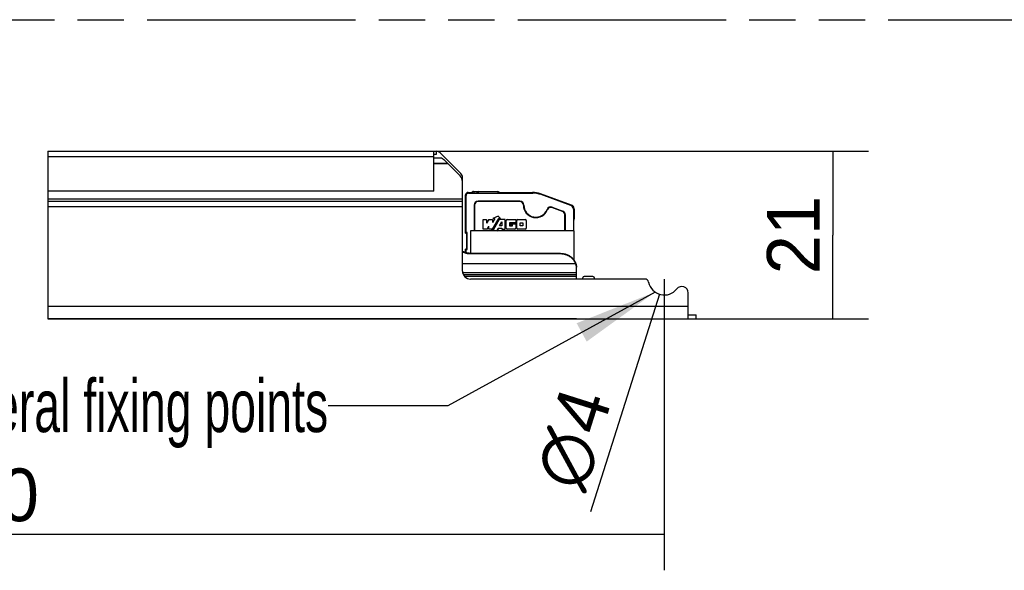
# Model space of a CAD drawing. Header units: millimetres. Extents: x 0 to 210, y 0 to 297.
# Tile 20 of 41: x 91 to 132, y 160 to 183. Entities that reach past the tile are written whole.
import ezdxf
from ezdxf.enums import TextEntityAlignment as Align

# ---------------------------------------------------------------- set-up
doc = ezdxf.new("R2010")
doc.units = ezdxf.units.MM
doc.header["$LTSCALE"] = 19.36
doc.linetypes.add('PHANTOM', pattern=[0.8, 0.45, -0.05, 0.1, -0.05, 0.1, -0.05])
doc.layers.get('0').update_dxf_attribs({"linetype": 'CONTINUOUS'})
for name, color, linetype in [('DEFAULT_3', 7, 'PHANTOM'), ('Z_DIM_2D', 7, 'CONTINUOUS'), ('Z_NOTICE', 7, 'CONTINUOUS')]:
    doc.layers.add(name, color=color, linetype=linetype)
doc.styles.get("Standard").update_dxf_attribs({"font": 'txt', "width": 0.7})
doc.styles.add('TEXTSTYLE_3', font='tridonic-metric-print-light.otf')
doc.styles.add('TEXTSTYLE_4', font='gdt', dxfattribs={"width": 0.7})
doc.dimstyles.new('DIMSTYLE_1', dxfattribs={"dimtxt": 2.2, "dimasz": 3.5, "dimexe": 1.5, "dimexo": 0, "dimgap": 0.55, "dimtad": 1, "dimdec": 3, "dimlfac": 3, "dimdsep": 46, "dimtxsty": 'TEXTSTYLE_3', "dimblk": '_FILLED', "dimblk1": '_FILLED', "dimblk2": '_FILLED', "dimcen": 0.09, "dimclrt": 5, "dimadec": 4, "dimazin": 2, "dimtp": 0.5, "dimtm": 0.5, "dimtfac": 1, "dimtdec": 3, "dimtofl": 0, "dimtmove": 0, "dimatfit": 3, "dimldrblk": '_FILLED', "dimfxl": 0, "dimtolj": 1, "dimarcsym": 0})
doc.dimstyles.new('DIMSTYLE_4', dxfattribs={"dimtxt": 2.2, "dimasz": 3.5, "dimexe": 1.5, "dimexo": 0, "dimtad": 1, "dimdec": 3, "dimlfac": 3, "dimdsep": 46, "dimtxsty": 'TEXTSTYLE_3', "dimblk": '_FILLED', "dimblk1": '_FILLED', "dimblk2": '_FILLED', "dimcen": 0.09, "dimclrt": 5, "dimadec": 4, "dimazin": 2, "dimtp": 0.1, "dimtm": 0.1, "dimtfac": 1, "dimtdec": 3, "dimtofl": 0, "dimtmove": 0, "dimatfit": 1, "dimldrblk": '_FILLED', "dimfxl": 0, "dimtolj": 1, "dimarcsym": 0})
doc.dimstyles.new('DIMSTYLE_5', dxfattribs={"dimtxt": 2.2, "dimasz": 3.5, "dimexe": 1.5, "dimexo": 0, "dimgap": 0.55, "dimtad": 1, "dimdec": 3, "dimlfac": 3, "dimdsep": 46, "dimtxsty": 'TEXTSTYLE_3', "dimblk": '_FILLED', "dimblk1": '_FILLED', "dimblk2": '_FILLED', "dimcen": 0.09, "dimclrt": 5, "dimadec": 4, "dimazin": 2, "dimtp": 0.2, "dimtm": 0.2, "dimtfac": 1, "dimtdec": 3, "dimtofl": 0, "dimtmove": 0, "dimatfit": 3, "dimldrblk": '_FILLED', "dimfxl": 0, "dimtolj": 1, "dimarcsym": 0})
doc.dimstyles.get("Standard").update_dxf_attribs({"dimtxt": 3.5, "dimasz": 3.5, "dimexe": 1.5, "dimexo": 0, "dimtad": 1, "dimdec": 4, "dimdsep": 46, "dimtxsty": 'Standard', "dimblk": '_FILLED', "dimblk1": '_FILLED', "dimblk2": '_FILLED', "dimcen": 0.09, "dimclrt": 5, "dimadec": 4, "dimazin": 2, "dimtol": 1, "dimtp": 0.0001, "dimtm": 0.0001, "dimtfac": 1, "dimtdec": 4, "dimtofl": 0, "dimtmove": 0, "dimatfit": 3, "dimldrblk": '_FILLED', "dimfxl": 0, "dimtolj": 1, "dimarcsym": 0})

# ---------------------------------------------------------------- blocks, each defined once
blk = doc.blocks.new('*D2')
at = {"layer": 'Z_DIM_2D', "color": 2, "linetype": 'Continuous', "transparency": 16777216}
for p, q in [((61.037, 171.854), (61.037, 159.693)), ((118.207, 171.854), (118.207, 159.693)), ((61.037, 161.193), (89.622, 161.193)), ((118.207, 161.193), (89.622, 161.193))]:
    blk.add_line(p, q, dxfattribs=at)
at = {"layer": 'Z_DIM_2D', "color": 5, "linetype": 'Continuous', "transparency": 16777216, "style": 'TEXTSTYLE_3'}
blk.add_text('350', height=2.2, dxfattribs=at).set_placement((89.622, 161.743), align=Align.CENTER)
blk = doc.blocks.new('_FILLED')
at = {"color": 0, "linetype": 'ByBlock'}
blk.add_solid([(0, 0), (-1, 0.125), (-1, -0.125)], dxfattribs=at)
blk = doc.blocks.new('_NONE')
blk = doc.blocks.new('*D6')
at = {"layer": 'Z_DIM_2D', "color": 2, "linetype": 'Continuous', "transparency": 16777216}
blk.add_line((118.006, 171.218), (115.124, 162.131), dxfattribs=at)
at = {"layer": 'Z_DIM_2D', "color": 5, "linetype": 'Continuous', "transparency": 16777216}
for s, style, p in [('4', 'TEXTSTYLE_3', (116.03, 166.808)), ('n', 'TEXTSTYLE_4', (115.487, 165.094))]:
    blk.add_text(s, height=2.2, rotation=72.407, dxfattribs=dict(at, style=style)).set_placement(p, align=Align.RIGHT)
blk = doc.blocks.new('*D7')
at = {"layer": 'Z_DIM_2D', "color": 2, "linetype": 'Continuous', "transparency": 16777216}
for p, q in [((108.574, 177.187), (126.747, 177.187)), ((125.247, 177.187), (125.247, 173.687)), ((125.247, 170.187), (125.247, 173.687)), ((119.54, 170.187), (126.747, 170.187))]:
    blk.add_line(p, q, dxfattribs=at)
at = {"layer": 'Z_DIM_2D', "color": 5, "linetype": 'Continuous', "transparency": 16777216, "style": 'TEXTSTYLE_3'}
blk.add_text('21', height=2.2, rotation=90, dxfattribs=at).set_placement((124.697, 173.687), align=Align.CENTER)

msp = doc.modelspace()

# ---------------------------------------------------------------- linework, layer by layer
at = {"color": 2, "linetype": 'Continuous'}
msp.add_line((92.44768, 177.18722), (92.44768, 170.18722), dxfattribs=at)
at = {"color": 7, "linetype": 'Continuous'}
for p, q in [((92.44768, 177.18722), (108.67717, 177.18722)), ((108.57382, 175.52056), (108.57382, 177.18722)), ((108.67382, 177.05389), (108.57382, 177.05389)), ((108.84216, 177.11888), (109.70547, 176.25557)), ((108.88827, 176.90389), (108.57382, 176.90389)), ((109.16184, 176.68337), (109.06908, 176.77579)), ((109.17666, 176.65722), (109.16184, 176.68337)), ((109.67618, 176.1577), (109.17666, 176.65722)), ((109.77382, 172.18722), (109.77382, 176.09057)), ((108.57382, 175.52056), (92.44768, 175.52056)), ((109.90715, 173.77056), (109.90715, 175.37056)), ((109.92382, 173.80389), (109.92382, 175.33722)), ((110.00715, 175.47056), (110.16629, 175.47056)), ((110.02382, 175.43722), (112.71476, 175.43722)), ((110.06048, 175.43722), (110.04048, 175.47056)), ((110.22382, 175.50389), (111.25715, 175.50389)), ((110.37881, 175.43722), (110.3802, 175.44682)), ((111.31467, 175.47056), (112.69852, 175.47056)), ((111.45969, 175.47056), (111.43851, 175.43722)), ((114.3305, 174.94367), (113.03866, 175.41093)), ((114.2973, 174.92706), (113.05568, 175.37732)), ((110.25715, 174.93722), (110.25715, 173.87056)), ((110.27698, 174.93722), (110.27698, 173.87056)), ((112.17382, 175.10389), (110.42382, 175.10389)), ((112.17382, 175.08406), (110.42382, 175.08406)), ((111.26402, 174.47722), (111.04957, 174.37722)), ((111.36402, 174.37722), (111.26402, 174.47722)), ((113.95721, 174.67472), (113.51275, 174.8359)), ((113.51951, 174.85454), (113.96397, 174.69336)), ((114.05398, 173.87056), (114.05398, 174.53668)), ((114.07382, 173.87056), (114.07382, 174.53668)), ((114.40715, 174.77038), (114.40715, 173.87056)), ((114.44048, 174.78694), (114.44048, 174.37218)), ((110.64048, 174.33722), (110.78048, 174.33722)), ((110.64048, 173.93722), (110.64048, 174.33722)), ((110.87142, 174.33722), (110.78048, 174.17971)), ((110.78048, 174.33722), (110.78048, 174.17971)), ((110.80214, 173.93722), (110.87142, 174.05722)), ((110.87142, 174.33722), (111.03308, 174.33722)), ((110.87142, 173.93722), (110.87142, 174.05722)), ((111.12546, 174.37722), (111.03308, 174.21722)), ((111.03308, 173.93722), (111.28711, 174.37722)), ((111.03308, 174.33722), (111.03308, 174.21722)), ((111.12546, 174.37722), (111.04957, 174.37722)), ((111.31021, 174.33722), (111.05617, 173.89722)), ((111.36402, 174.37722), (111.28711, 174.37722)), ((111.56048, 174.33722), (111.31021, 174.33722)), ((111.32176, 174.07722), (111.42048, 174.24822)), ((111.42048, 174.07722), (111.32176, 174.07722)), ((111.42048, 174.24822), (111.42048, 174.07722)), ((111.56048, 173.93722), (111.56048, 174.33722)), ((111.60048, 173.97722), (111.60048, 174.29722)), ((111.64048, 174.33722), (112.00048, 174.33722)), ((112.00048, 174.19722), (111.74048, 174.19722)), ((111.74048, 174.19722), (111.74048, 174.07722)), ((111.74048, 174.07722), (111.86048, 174.07722)), ((111.78048, 174.15722), (112.00048, 174.15722)), ((111.78048, 174.11722), (111.78048, 174.15722)), ((111.86048, 174.11722), (111.78048, 174.11722)), ((111.86048, 174.07722), (111.86048, 174.11722)), ((112.00048, 174.33722), (112.00048, 174.19722)), ((112.00048, 174.15722), (112.00048, 173.97722)), ((112.04048, 173.97722), (112.04048, 174.29722)), ((112.08048, 174.33722), (112.40048, 174.33722)), ((112.18048, 174.19722), (112.30048, 174.19722)), ((112.18048, 174.07722), (112.18048, 174.19722)), ((112.30048, 174.07722), (112.18048, 174.07722)), ((112.30048, 174.19722), (112.30048, 174.07722)), ((112.44048, 174.29722), (112.44048, 173.97722)), ((109.90715, 173.77056), (109.92382, 173.77056)), ((109.94048, 173.80389), (109.92382, 173.80389)), ((109.95461, 173.12446), (109.95461, 173.74999)), ((109.97382, 173.10389), (109.97382, 173.77056)), ((114.44675, 173.87056), (110.11342, 173.87056)), ((110.11342, 173.87056), (110.11342, 172.92293)), ((110.80214, 173.93722), (110.64048, 173.93722)), ((111.03308, 173.93722), (110.87142, 173.93722)), ((111.05617, 173.89722), (110.97927, 173.89722)), ((110.97927, 173.89722), (111.00594, 173.87056)), ((111.21783, 173.89722), (111.26402, 173.97722)), ((111.29372, 173.89722), (111.21783, 173.89722)), ((111.23653, 173.87056), (111.29372, 173.89722)), ((111.26402, 173.97722), (111.42048, 173.97722)), ((111.42048, 173.97722), (111.42048, 173.93722)), ((111.42048, 173.93722), (111.56048, 173.93722)), ((111.96048, 173.93722), (111.64048, 173.93722)), ((112.40048, 173.93722), (112.08048, 173.93722)), ((114.44675, 172.62881), (114.44675, 173.87056)), ((109.82822, 172.96194), (109.82822, 172.98494)), ((109.92382, 173.10389), (109.90715, 173.10389)), ((109.90715, 172.95537), (109.90715, 173.10389)), ((109.92382, 173.07056), (109.94048, 173.07056)), ((109.92382, 172.95043), (109.92382, 173.07056)), ((113.87382, 172.9228), (110.12332, 172.9228)), ((113.87382, 172.8998), (110.12332, 172.8998)), ((114.54048, 171.85389), (114.54048, 172.29825)), ((117.39065, 171.85389), (110.10715, 171.85389)), ((114.79792, 171.9154), (114.76923, 171.85389)), ((115.22382, 171.95389), (114.85834, 171.95389)), ((115.29048, 171.85389), (115.29048, 171.88722)), ((119.20715, 170.18722), (119.20715, 171.27654)), ((119.20715, 170.35389), (119.54048, 170.35389)), ((119.54048, 170.18722), (119.54048, 170.35389)), ((114.54048, 170.19668), (92.44768, 170.19668)), ((92.44768, 170.18722), (119.54048, 170.18722)), ((114.54048, 170.18722), (114.54048, 170.19668))]:
    msp.add_line(p, q, dxfattribs=at)
at = {"color": 9, "linetype": 'Continuous'}
for p, q in [((108.57382, 176.95389), (92.44768, 176.95389)), ((108.67382, 177.18722), (108.67382, 177.05389)), ((109.16184, 176.68337), (108.57382, 176.68337)), ((109.17666, 176.65722), (108.57382, 176.65722)), ((110.26378, 175.44303), (110.37965, 175.44303)), ((110.26378, 175.44303), (110.26378, 175.43722)), ((110.3802, 175.44682), (110.44618, 175.43722)), ((110.44618, 175.43722), (110.44618, 175.50389)), ((111.25715, 175.50389), (111.25715, 175.43722)), ((109.77382, 175.18722), (92.44768, 175.18722)), ((109.77382, 175.09294), (92.44768, 175.09294)), ((109.77382, 175.08653), (92.44768, 175.08653)), ((109.77382, 174.8744), (92.44768, 174.8744)), ((110.25715, 174.93722), (110.27698, 174.93722)), ((110.42382, 175.08406), (110.42382, 175.10389)), ((112.17382, 175.10389), (112.17382, 175.08406)), ((112.32065, 174.93722), (112.34048, 174.93722)), ((113.30714, 174.7577), (113.32565, 174.75058)), ((113.51275, 174.8359), (113.51951, 174.85454)), ((113.96397, 174.69336), (113.95721, 174.67472)), ((114.05398, 174.53668), (114.07382, 174.53668)), ((109.78119, 172.99932), (109.77382, 172.99932)), ((109.82822, 172.96194), (109.77382, 172.96194)), ((110.12332, 172.8998), (110.12332, 172.9228)), ((113.87382, 172.9228), (113.87382, 172.8998)), ((114.50818, 172.4833), (109.77382, 172.4833)), ((114.50818, 172.5063), (114.50818, 172.4833)), ((114.54048, 172.11389), (109.782, 172.11389)), ((114.54048, 172.02989), (109.81332, 172.02989)), ((114.54048, 171.96056), (109.86274, 171.96056)), ((92.44768, 170.72056), (119.20715, 170.72056))]:
    msp.add_line(p, q, dxfattribs=at)
at = {"color": 7, "linetype": 'Continuous'}
for points in [[(109.06908, 176.77579), (109.05576, 176.78869), (109.04209, 176.80121), (109.02807, 176.81336), (109.01372, 176.8251), (108.99905, 176.83645), (108.98406, 176.84738), (108.96877, 176.8579), (108.9532, 176.86798), (108.93735, 176.87763), (108.92124, 176.88684), (108.90488, 176.89559), (108.88827, 176.90389)], [(109.82822, 172.98494), (109.81957, 172.98726), (109.81124, 172.98964), (109.80325, 172.99206), (109.79557, 172.99449), (109.78822, 172.99691), (109.78119, 172.99932)], [(109.82822, 172.96194), (109.82176, 172.9664), (109.81548, 172.97096), (109.80936, 172.9756), (109.80341, 172.98031), (109.79762, 172.98505), (109.79198, 172.98981), (109.78651, 172.99457), (109.78119, 172.99932)], [(110.12332, 172.9228), (110.10421, 172.92305), (110.08513, 172.92379), (110.06607, 172.92503), (110.04706, 172.92675), (110.02812, 172.92897), (110.00925, 172.93168), (109.99047, 172.93487), (109.97181, 172.93855), (109.95326, 172.9427), (109.93486, 172.94734), (109.91662, 172.95245), (109.89854, 172.95803), (109.88065, 172.96407), (109.86295, 172.97057), (109.84548, 172.97753), (109.82822, 172.98494)], [(110.12332, 172.8998), (110.10421, 172.90005), (110.08513, 172.90079), (110.06607, 172.90202), (110.04706, 172.90375), (110.02812, 172.90596), (110.00925, 172.90867), (109.99047, 172.91186), (109.97181, 172.91554), (109.95326, 172.9197), (109.93486, 172.92433), (109.91662, 172.92944), (109.89854, 172.93502), (109.88065, 172.94106), (109.86295, 172.94757), (109.84548, 172.95452), (109.82822, 172.96194)], [(113.87382, 172.9228), (113.89479, 172.92251), (113.91573, 172.92161), (113.93664, 172.92013), (113.95748, 172.91805), (113.97824, 172.91538), (113.9989, 172.91212), (114.01943, 172.90828), (114.03982, 172.90386), (114.06004, 172.89886), (114.08008, 172.89329), (114.09992, 172.88716), (114.11953, 172.88046), (114.1389, 172.87321), (114.15801, 172.86542), (114.17683, 172.85709), (114.19536, 172.84822), (114.21357, 172.83884), (114.23144, 172.82894), (114.24896, 172.81854), (114.2661, 172.80765), (114.28286, 172.79628), (114.29921, 172.78444), (114.31515, 172.77214), (114.33064, 172.7594), (114.34569, 172.74622), (114.36027, 172.73262), (114.37436, 172.71861), (114.38796, 172.70422), (114.40106, 172.68944), (114.41363, 172.6743), (114.42566, 172.6588), (114.43715, 172.64298), (114.44809, 172.62684), (114.45845, 172.61039), (114.46824, 172.59366), (114.47744, 172.57666), (114.48604, 172.55941), (114.49404, 172.54192), (114.50141, 172.52422), (114.50818, 172.5063)], [(114.50818, 172.4833), (114.50141, 172.50121), (114.49404, 172.51891), (114.48604, 172.5364), (114.47744, 172.55365), (114.46824, 172.57065), (114.45845, 172.58739), (114.44809, 172.60383), (114.43715, 172.61997), (114.42566, 172.6358), (114.41363, 172.65129), (114.40106, 172.66643), (114.38796, 172.68121), (114.37436, 172.69561), (114.36027, 172.70961), (114.34569, 172.72321), (114.33064, 172.73639), (114.31515, 172.74914), (114.29921, 172.76144), (114.28286, 172.77328), (114.2661, 172.78465), (114.24896, 172.79554), (114.23144, 172.80594), (114.21357, 172.81583), (114.19536, 172.82522), (114.17683, 172.83408), (114.15801, 172.84241), (114.1389, 172.85021), (114.11953, 172.85746), (114.09992, 172.86415), (114.08008, 172.87029), (114.06004, 172.87586), (114.03982, 172.88086), (114.01943, 172.88528), (113.9989, 172.88912), (113.97824, 172.89238), (113.95748, 172.89504), (113.93664, 172.89712), (113.91573, 172.89861), (113.89479, 172.8995), (113.87382, 172.8998)], [(114.50818, 172.5063), (114.51176, 172.49497), (114.51511, 172.48346), (114.51825, 172.47181), (114.52116, 172.46), (114.52386, 172.44807), (114.52636, 172.43603), (114.52864, 172.4239), (114.53071, 172.41169), (114.53258, 172.39942), (114.53425, 172.38708), (114.53572, 172.37472), (114.53698, 172.36234), (114.53773, 172.35389)], [(114.53773, 172.35389), (114.537, 172.36094), (114.53573, 172.37145), (114.53427, 172.38194), (114.53261, 172.3924), (114.53074, 172.40282), (114.52867, 172.41319), (114.52639, 172.42349), (114.5239, 172.43373), (114.52119, 172.44387), (114.51827, 172.45391), (114.51514, 172.46384), (114.51177, 172.47364), (114.50818, 172.4833)], [(114.54048, 172.29825), (114.54039, 172.3086), (114.5401, 172.319), (114.53961, 172.32945), (114.53894, 172.33993), (114.53806, 172.35043), (114.53773, 172.35389)]]:
    msp.add_lwpolyline(points, dxfattribs=at)
at = {"color": 9, "linetype": 'Continuous'}
for points in [[(110.15715, 175.43722), (110.15798, 175.43837), (110.16045, 175.43948), (110.16451, 175.44054), (110.17004, 175.44152), (110.17692, 175.44238), (110.18497, 175.44312), (110.19398, 175.44372), (110.20374, 175.44415), (110.21401, 175.44441), (110.22451, 175.44448), (110.235, 175.44438), (110.24521, 175.4441), (110.25488, 175.44365), (110.26378, 175.44303)], [(110.26378, 175.44303), (110.26283, 175.45279), (110.26102, 175.4622), (110.25838, 175.47106), (110.255, 175.47918), (110.25092, 175.48638), (110.24625, 175.49249), (110.24109, 175.4974), (110.23555, 175.50098), (110.22975, 175.50316), (110.22382, 175.50389)]]:
    msp.add_lwpolyline(points, dxfattribs=at)
at = {"color": 7, "linetype": 'Continuous'}
for centre, radius, start, end in [((108.67717, 176.95389), 0.23333, 45, 90), ((109.44048, 175.922), 0.33333, 0, 45), ((109.54048, 176.09057), 0.23333, 0, 45), ((110.00715, 175.37056), 0.1, 90, 180), ((110.02382, 175.33722), 0.1, 90, 180), ((110.22382, 175.43722), 0.06667, 90, 180), ((110.44618, 175.43722), 0.06667, 90, 171.728589), ((111.25715, 175.43722), 0.06667, 0, 90), ((112.69852, 174.47056), 1, 70.114835, 90), ((112.71476, 174.43722), 1, 70.067463, 90), ((110.42382, 174.93722), 0.16667, 90, 180), ((110.42382, 174.93722), 0.14684, 90, 180), ((112.17382, 174.93722), 0.16667, 0, 90), ((112.17382, 174.93722), 0.14684, 0, 90), ((112.84048, 174.93722), 0.51983, 180, 338.95812), ((112.84048, 174.93722), 0.5, 180, 338.95812), ((113.46269, 174.69786), 0.16667, 70.067463, 158.95812), ((114.24048, 174.77038), 0.16667, 0, 70.067463), ((114.27382, 174.78694), 0.16667, 0, 70.114835), ((113.46269, 174.69786), 0.14684, 70.067463, 158.95812), ((113.90715, 174.53668), 0.14684, 0, 70.067463), ((113.90715, 174.53668), 0.16667, 0, 70.067463), ((111.64048, 174.29722), 0.04, 90, 180), ((112.08048, 174.29722), 0.04, 90, 180), ((112.40048, 174.29722), 0.04, 0, 90), ((115.19675, 173.98722), 0.83333, 157.359263, 161.385689), ((114.37382, 174.40389), 0.06667, 300, 360), ((114.27382, 174.37218), 0.16667, 337.359263, 360), ((109.92382, 173.73722), 0.03333, 22.5073, 90), ((109.94048, 173.77056), 0.03333, 0, 90), ((111.64048, 173.97722), 0.04, 180, 270), ((111.96048, 173.97722), 0.04, 270, 360), ((112.08048, 173.97722), 0.04, 180, 270), ((112.40048, 173.97722), 0.04, 270, 360), ((110.12332, 173.5715), 0.66667, 238.381308, 239.122376), ((109.92382, 173.13722), 0.03333, 270, 337.492699), ((109.94048, 173.10389), 0.03333, 270, 360), ((110.10715, 172.18722), 0.33333, 180, 270), ((114.85834, 171.88722), 0.06667, 90, 155), ((115.22382, 171.88722), 0.06667, 0, 90), ((117.39065, 171.68722), 0.16667, 11.536959, 90), ((118.20715, 171.85389), 0.66667, 191.536959, 321.786789), ((118.94048, 171.27654), 0.26667, 0, 141.786789)]:
    msp.add_arc(centre, radius, start, end, dxfattribs=at)
at = {"layer": 'DEFAULT_3', "color": 7, "linetype": 'PHANTOM'}
msp.add_line((50.12864, 182.68), (150.12864, 182.68), dxfattribs=at)

# ---------------------------------------------------------------- texts
at = {"layer": 'Z_NOTICE', "color": 5, "linetype": 'Continuous', "width": 0.65873}
msp.add_text('lateral fixing points', height=2.2, dxfattribs=at).set_placement((104.16241, 165.46253), align=Align.RIGHT)

# ---------------------------------------------------------------- dimensions: what is measured, and where the dimension line sits
at = {"layer": 'Z_DIM_2D', "color": 2, "linetype": 'Continuous'}
dim = msp.add_linear_dim(base=(125.24665, 170.18722), p1=(108.57382, 177.18722), p2=(119.54048, 170.18722), angle=270, dimstyle='DIMSTYLE_5', override={"dimblk1": 'NONE', "dimblk2": 'NONE', "dimsah": 1}, dxfattribs=at)
dim.commit()
dim.dimension.update_dxf_attribs({"geometry": '*D7', "text_midpoint": (125.24665, 173.56108), "dimtype": 160})
dim = msp.add_diameter_dim_2p(p1=(118.00565, 171.21841), p2=(118.40865, 172.48938), text='%%c<>', dimstyle='DIMSTYLE_4', override={"dimpost": '<>', "dimblk1": 'NONE', "dimblk2": 'NONE', "dimsah": 1}, dxfattribs=at)
dim.commit()
dim.dimension.update_dxf_attribs({"geometry": '*D6', "text_midpoint": (114.2665, 164.88511), "dimtype": 163})
dim = msp.add_linear_dim(base=(118.20715, 161.19343), p1=(61.03659, 171.85389), p2=(118.20715, 171.85389), dimstyle='DIMSTYLE_1', override={"dimblk1": 'NONE', "dimblk2": 'NONE', "dimsah": 1}, dxfattribs=at)
dim.commit()
dim.dimension.update_dxf_attribs({"geometry": '*D2', "text_midpoint": (89.59557, 161.19343), "dimtype": 160})

# ---------------------------------------------------------------- leaders
at = {"layer": 'Z_NOTICE', "color": 2, "linetype": 'Continuous'}
msp.add_leader([(117.82432, 171.3081), (109.16241, 166.56253), (104.16241, 166.56253)], dimstyle='Standard', override={"dimtad": 0}, dxfattribs=at)

doc.saveas('drawing.dxf')
